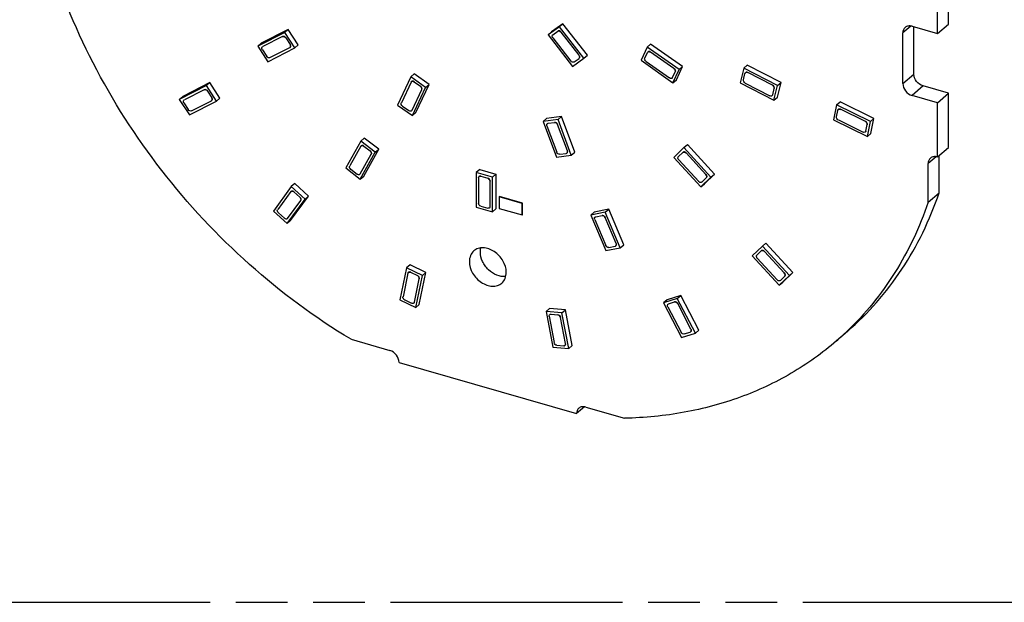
# Model space of a CAD drawing. Header units: millimetres. Extents: x 0 to 210, y 0 to 297.
# Tile 4 of 10: x 83 to 120, y 208 to 230. Entities that reach past the tile are written whole.
import ezdxf

# ---------------------------------------------------------------- set-up
doc = ezdxf.new("R2010")
doc.units = ezdxf.units.MM
doc.header["$LTSCALE"] = 19.36
doc.linetypes.add('PHANTOM', pattern=[0.8, 0.45, -0.05, 0.1, -0.05, 0.1, -0.05])
doc.layers.get('0').update_dxf_attribs({"linetype": 'CONTINUOUS'})
doc.layers.add('DEFAULT_3', color=7, linetype='PHANTOM')

msp = doc.modelspace()

# ---------------------------------------------------------------- linework, layer by layer
at = {"color": 7, "linetype": 'Continuous'}
for p, q in [((117.54333, 229.4002), (117.54333, 231.4351)), ((117.13083, 229.04297), (117.13083, 231.07786)), ((102.93443, 229.30177), (102.50577, 228.99685)), ((103.06493, 229.41479), (102.63627, 229.10987)), ((102.93443, 229.30177), (103.06493, 229.41479)), ((103.85299, 228.11805), (102.93443, 229.30177)), ((103.98349, 228.23106), (103.06493, 229.41479)), ((116.1782, 229.31797), (117.13083, 229.04297)), ((116.24429, 227.52353), (116.24429, 229.29889)), ((117.13083, 229.04297), (117.54333, 229.4002)), ((92.61658, 229.08754), (91.59994, 228.57234)), ((92.74708, 229.20055), (91.73044, 228.68536)), ((92.74708, 229.20055), (92.61658, 229.08754)), ((92.99396, 228.50417), (92.61658, 229.08754)), ((93.12446, 228.61718), (92.74708, 229.20055)), ((102.63627, 229.10987), (102.50577, 228.99685)), ((102.50577, 228.99685), (103.42433, 227.81313)), ((115.83179, 227.1663), (115.83179, 229.07156)), ((91.59994, 228.57234), (91.73044, 228.68536)), ((91.59994, 228.57234), (91.97732, 227.98897)), ((92.99396, 228.50417), (93.12446, 228.61718)), ((106.2295, 228.53437), (106.36, 228.64739)), ((107.56015, 227.80382), (106.36, 228.64739)), ((91.97732, 227.98897), (92.99396, 228.50417)), ((103.85299, 228.11805), (103.98349, 228.23106)), ((106.2295, 228.53437), (105.99751, 228.04127)), ((107.42965, 227.6908), (106.2295, 228.53437)), ((103.42433, 227.81313), (103.85299, 228.11805)), ((105.99751, 228.04127), (107.19767, 227.1977)), ((109.85931, 227.74874), (109.98981, 227.86176)), ((111.25607, 227.20621), (109.98981, 227.86176)), ((97.47759, 227.53231), (97.34709, 227.41929)), ((98.03767, 227.13864), (97.47759, 227.53231)), ((107.19767, 227.1977), (107.42965, 227.6908)), ((107.32817, 227.31071), (107.56015, 227.80382)), ((107.42965, 227.6908), (107.56015, 227.80382)), ((109.85931, 227.74874), (109.72397, 227.19689)), ((111.12557, 227.0932), (109.85931, 227.74874)), ((89.6721, 227.08983), (88.65546, 226.57464)), ((89.8026, 227.20285), (88.78596, 226.68765)), ((89.8026, 227.20285), (89.6721, 227.08983)), ((90.04948, 226.50646), (89.6721, 227.08983)), ((90.17998, 226.61947), (89.8026, 227.20285)), ((97.34709, 227.41929), (96.84997, 226.36264)), ((97.90717, 227.02562), (97.34709, 227.41929)), ((97.54055, 226.08199), (98.03767, 227.13864)), ((97.90717, 227.02562), (98.03767, 227.13864)), ((107.19767, 227.1977), (107.32817, 227.31071)), ((109.72397, 227.19689), (110.99023, 226.54135)), ((110.99023, 226.54135), (111.12557, 227.0932)), ((111.12073, 226.65436), (111.25607, 227.20621)), ((111.12557, 227.0932), (111.25607, 227.20621)), ((117.54333, 226.80213), (116.5907, 227.07713)), ((97.41005, 225.96898), (97.90717, 227.02562)), ((117.13083, 226.44489), (116.1782, 226.71989)), ((117.13083, 226.44489), (117.54333, 226.80213)), ((117.54333, 224.7667), (117.54333, 226.80213)), ((88.65546, 226.57464), (88.78596, 226.68765)), ((88.65546, 226.57464), (89.03284, 225.99127)), ((89.03284, 225.99127), (90.04948, 226.50646)), ((90.04948, 226.50646), (90.17998, 226.61947)), ((96.84997, 226.36264), (97.41005, 225.96898)), ((110.99023, 226.54135), (111.12073, 226.65436)), ((113.34295, 226.36433), (113.22469, 225.8039)), ((113.34295, 226.36433), (113.47345, 226.47735)), ((114.61703, 225.74311), (113.34295, 226.36433)), ((114.74753, 225.85612), (113.47345, 226.47735)), ((117.13083, 224.40947), (117.13083, 226.44489)), ((97.41005, 225.96898), (97.54055, 226.08199)), ((102.45061, 225.86036), (102.32011, 225.74734)), ((102.88018, 225.81765), (102.32011, 225.74734)), ((102.32011, 225.74734), (102.81723, 224.40368)), ((103.01068, 225.93067), (102.45061, 225.86036)), ((102.88018, 225.81765), (103.01068, 225.93067)), ((103.3773, 224.47399), (102.88018, 225.81765)), ((103.5078, 224.58701), (103.01068, 225.93067)), ((113.22469, 225.8039), (114.49876, 225.18268)), ((114.49876, 225.18268), (114.61703, 225.74311)), ((114.61703, 225.74311), (114.74753, 225.85612)), ((114.62926, 225.2957), (114.74753, 225.85612)), ((114.49876, 225.18268), (114.62926, 225.2957)), ((95.47276, 225.00622), (94.90738, 223.99989)), ((95.60326, 225.11924), (95.47276, 225.00622)), ((96.01855, 224.58482), (95.47276, 225.00622)), ((96.14905, 224.69784), (95.60326, 225.11924)), ((107.61043, 224.75979), (107.74093, 224.87281)), ((108.75587, 223.76902), (107.74093, 224.87281)), ((95.45317, 223.57849), (96.01855, 224.58482)), ((95.58367, 223.6915), (96.14905, 224.69784)), ((96.01855, 224.58482), (96.14905, 224.69784)), ((103.3773, 224.47399), (103.5078, 224.58701)), ((107.61043, 224.75979), (107.23205, 224.39538)), ((108.62537, 223.656), (107.61043, 224.75979)), ((117.13083, 224.40947), (117.54333, 224.7667)), ((102.81723, 224.40368), (103.3773, 224.47399)), ((107.23205, 224.39538), (108.247, 223.29159)), ((116.78442, 222.70668), (116.78442, 224.16306)), ((117.19692, 223.06391), (117.19692, 224.4667)), ((94.90738, 223.99989), (95.45317, 223.57849)), ((99.94022, 223.93792), (99.80972, 223.82491)), ((100.41594, 223.64991), (99.80972, 223.82491)), ((99.80972, 223.82491), (99.80972, 222.52587)), ((99.94022, 223.93792), (100.54644, 223.76292)), ((100.41594, 223.64991), (100.54644, 223.76292)), ((100.54644, 223.76292), (100.54644, 222.46388)), ((108.3775, 223.40461), (108.75587, 223.76902)), ((108.62537, 223.656), (108.75587, 223.76902)), ((92.99304, 223.40827), (92.86254, 223.29525)), ((93.51102, 222.94379), (92.99304, 223.40827)), ((95.45317, 223.57849), (95.58367, 223.6915)), ((100.41594, 222.35087), (100.41594, 223.64991)), ((108.247, 223.29159), (108.62537, 223.656)), ((108.247, 223.29159), (108.3775, 223.40461)), ((92.86254, 223.29525), (92.18766, 222.38009)), ((93.38052, 222.83078), (92.86254, 223.29525)), ((116.78442, 222.70668), (117.19692, 223.06391)), ((92.70565, 221.91562), (93.38052, 222.83078)), ((92.83615, 222.02864), (93.51102, 222.94379)), ((93.38052, 222.83078), (93.51102, 222.94379)), ((100.66385, 222.91352), (100.67635, 222.92435)), ((101.52987, 222.66352), (100.66385, 222.91352)), ((100.66385, 222.91352), (100.66385, 222.48051)), ((101.54237, 222.67435), (100.67635, 222.92435)), ((101.52987, 222.66352), (101.54237, 222.67435)), ((101.52987, 222.23051), (101.52987, 222.66352)), ((101.54237, 222.24134), (101.54237, 222.67435)), ((92.18766, 222.38009), (92.70565, 221.91562)), ((99.80972, 222.52587), (100.41594, 222.35087)), ((100.41594, 222.35087), (100.54644, 222.46388)), ((100.66385, 222.48051), (101.52987, 222.23051)), ((104.23845, 222.34158), (104.10795, 222.22857)), ((104.65439, 222.33334), (104.10795, 222.22857)), ((104.78489, 222.44635), (104.23845, 222.34158)), ((104.65439, 222.33334), (104.78489, 222.44635)), ((105.21691, 221.00002), (104.65439, 222.33334)), ((105.34741, 221.11304), (104.78489, 222.44635)), ((92.70565, 221.91562), (92.83615, 222.02864)), ((101.52987, 222.23051), (101.54237, 222.24134)), ((104.10795, 222.22857), (104.67048, 220.89525)), ((110.55469, 221.0621), (110.68519, 221.17512)), ((111.70041, 220.0716), (110.68519, 221.17512)), ((104.67048, 220.89525), (105.21691, 221.00002)), ((105.02366, 221.05743), (105.02078, 221.05681)), ((105.21691, 221.00002), (105.34741, 221.11304)), ((110.55469, 221.0621), (110.17648, 220.69751)), ((111.56991, 219.95859), (110.55469, 221.0621)), ((110.17648, 220.69751), (111.19171, 219.59399)), ((97.1937, 220.24234), (96.94139, 219.04088)), ((97.3242, 220.35535), (97.1937, 220.24234)), ((97.78838, 219.95292), (97.1937, 220.24234)), ((97.91888, 220.06594), (97.3242, 220.35535)), ((97.66656, 218.86448), (97.91888, 220.06594)), ((97.78838, 219.95292), (97.91888, 220.06594)), ((111.32221, 219.70701), (111.70041, 220.0716)), ((111.56991, 219.95859), (111.70041, 220.0716)), ((97.53606, 218.75146), (97.78838, 219.95292)), ((111.19171, 219.59399), (111.56991, 219.95859)), ((111.19171, 219.59399), (111.32221, 219.70701)), ((96.94139, 219.04088), (97.53606, 218.75146)), ((107.36189, 219.09868), (106.84445, 218.93221)), ((106.97495, 219.04523), (106.84445, 218.93221)), ((107.49239, 219.2117), (106.97495, 219.04523)), ((107.36189, 219.09868), (107.49239, 219.2117)), ((108.0387, 217.79451), (107.36189, 219.09868)), ((108.1692, 217.90753), (107.49239, 219.2117)), ((97.53606, 218.75146), (97.66656, 218.86448)), ((102.56432, 218.72368), (102.43382, 218.61066)), ((103.02828, 218.55784), (102.43382, 218.61066)), ((102.43382, 218.61066), (102.68836, 217.26333)), ((103.15878, 218.67086), (102.56432, 218.72368)), ((103.02828, 218.55784), (103.15878, 218.67086)), ((103.41332, 217.32352), (103.15878, 218.67086)), ((106.84445, 218.93221), (107.52126, 217.62804)), ((103.28282, 217.21051), (103.02828, 218.55784)), ((108.0387, 217.79451), (108.1692, 217.90753)), ((113.74874, 217.8572), (113.33624, 217.49996)), ((95.10526, 217.56082), (96.56272, 217.14008)), ((107.52126, 217.62804), (108.0387, 217.79451)), ((102.68836, 217.26333), (103.28282, 217.21051)), ((103.28282, 217.21051), (103.41332, 217.32352)), ((96.90912, 216.69394), (103.57753, 214.76893)), ((103.87374, 215.02546), (103.57753, 214.76893)), ((103.92394, 215.01508), (105.38107, 214.59444))]:
    msp.add_line(p, q, dxfattribs=at)
at = {"color": 9, "linetype": 'Continuous'}
for p, q in [((116.12824, 229.32829), (115.83179, 229.07156)), ((92.53494, 228.93551), (91.78941, 228.5577)), ((102.68698, 229.00289), (102.87069, 229.13357)), ((103.66927, 228.23232), (102.99566, 229.10038)), ((92.65413, 228.88435), (92.81586, 228.63433)), ((102.68948, 228.88258), (103.36309, 228.01452)), ((91.77554, 228.44001), (91.93728, 228.19)), ((92.05896, 228.141), (92.8045, 228.51881)), ((106.1413, 228.12375), (106.24073, 228.33508)), ((107.23649, 227.73283), (106.35638, 228.35145)), ((103.48556, 227.97916), (103.66927, 228.10984)), ((106.19067, 227.99924), (107.07079, 227.38062)), ((107.18394, 227.39482), (107.28336, 227.60615)), ((109.84456, 227.3087), (109.90256, 227.5452)), ((110.9374, 227.10177), (110.00881, 227.5825)), ((115.83179, 227.1663), (116.24429, 227.52354)), ((97.36082, 227.22217), (96.99627, 226.44729)), ((97.47147, 227.23421), (97.7115, 227.06549)), ((109.91214, 227.18832), (110.84073, 226.70759)), ((116.5907, 227.07713), (116.1782, 226.71989)), ((89.59046, 226.9378), (88.84492, 226.55999)), ((89.70964, 226.88664), (89.87138, 226.63662)), ((97.39632, 226.1661), (97.76087, 226.94098)), ((110.94448, 226.74272), (111.00248, 226.97923)), ((88.83106, 226.44231), (88.99279, 226.19229)), ((89.11448, 226.1433), (89.86001, 226.5211)), ((97.04314, 226.32061), (97.28317, 226.1519)), ((113.34092, 225.92045), (113.3916, 226.16063)), ((114.43026, 225.74588), (113.49593, 226.20144)), ((102.51077, 225.67569), (102.7508, 225.70582)), ((103.23101, 224.6431), (102.86645, 225.62845)), ((113.41146, 225.80113), (114.34578, 225.34557)), ((114.44762, 225.38422), (114.4983, 225.6244)), ((102.4664, 225.57823), (102.83096, 224.59288)), ((95.47535, 224.81185), (95.06073, 224.07387)), ((95.45058, 223.77287), (95.8652, 224.51085)), ((95.58851, 224.81657), (95.82242, 224.63597)), ((102.94411, 224.51334), (103.18414, 224.54348)), ((107.40532, 224.42374), (107.56748, 224.57992)), ((108.43599, 223.75112), (107.6917, 224.56056)), ((107.42143, 224.30026), (108.16572, 223.49082)), ((117.08087, 224.41979), (116.78442, 224.16306)), ((95.10101, 223.94658), (95.33492, 223.76598)), ((99.89633, 223.6267), (99.89633, 222.67407)), ((99.98043, 223.68614), (100.24024, 223.61114)), ((100.32934, 222.54907), (100.32934, 223.5017)), ((108.28744, 223.46929), (108.4496, 223.62547)), ((92.84655, 223.10688), (92.35164, 222.43576)), ((92.96304, 223.09937), (93.18504, 222.90031)), ((92.72163, 222.104), (93.21654, 222.77511)), ((92.38065, 222.3084), (92.60264, 222.10934)), ((99.98293, 222.56247), (100.24274, 222.48747)), ((104.26102, 222.06576), (104.67354, 221.088)), ((104.29908, 222.16745), (104.53326, 222.21235)), ((105.06384, 221.16283), (104.65133, 222.14059)), ((104.7891, 221.01408), (105.02328, 221.05898)), ((110.34972, 220.72594), (110.51181, 220.8822)), ((111.38052, 220.05364), (110.63602, 220.86288)), ((110.36587, 220.60246), (111.11037, 219.79321)), ((97.34429, 220.07738), (97.59915, 219.95335)), ((97.24502, 220.0408), (97.05998, 219.15973)), ((97.48475, 218.953), (97.66978, 219.83407)), ((111.23208, 219.77173), (111.39417, 219.92799)), ((97.12811, 219.03828), (97.38297, 218.91425)), ((107.03491, 218.89066), (107.25667, 218.96201)), ((107.00861, 218.7821), (107.50494, 217.82571)), ((107.87454, 217.94462), (107.37821, 218.90101)), ((102.55268, 218.42347), (102.73934, 217.43543)), ((102.61813, 218.50359), (102.8729, 218.48095)), ((103.16396, 217.3977), (102.9773, 218.38574)), ((107.62398, 217.76255), (107.84574, 217.83389)), ((102.84123, 217.33806), (103.09601, 217.31542))]:
    msp.add_line(p, q, dxfattribs=at)
at = {"color": 7, "linetype": 'Continuous'}
msp.add_arc((105.96616, 226.01028), 11.25803, 310.893139, 313.669072, dxfattribs=at)
for points, knots in [([(95.10526, 217.56082), (93.74931, 218.37342), (91.16967, 220.28781), (87.88896, 223.80825), (85.30892, 227.82988), (84.12617, 230.76845), (83.70225, 232.25559)], [0, 0, 0, 0, 0.24958672, 0.50367314, 0.75584662, 1, 1, 1, 1]), ([(116.1782, 229.31797), (116.13198, 229.33131), (116.03765, 229.34124), (115.94906, 229.30222), (115.91635, 229.27392)], [0, 0, 0, 0, 0.52653198, 1, 1, 1, 1]), ([(92.53244, 228.93334), (92.55139, 228.94294), (92.60421, 228.93905), (92.6404, 228.90557), (92.65413, 228.88435)], [0, 0, 0, 0, 0.45661951, 1, 1, 1, 1]), ([(92.65663, 228.88651), (92.6429, 228.90773), (92.60671, 228.94121), (92.55389, 228.94511), (92.53494, 228.93551)], [0, 0, 0, 0, 0.54338049, 1, 1, 1, 1]), ([(102.68698, 228.88042), (102.67913, 228.89054), (102.66669, 228.91237), (102.65942, 228.94763), (102.6654, 228.98046), (102.67898, 228.99721), (102.68698, 229.00289)], [0, 0, 0, 0, 0.28365583, 0.54691387, 0.78261916, 1, 1, 1, 1]), ([(102.87069, 229.13357), (102.87885, 229.13938), (102.89972, 229.14685), (102.9465, 229.14147), (102.97787, 229.11793), (102.99316, 229.09822)], [0, 0, 0, 0, 0.21750464, 0.45829615, 1, 1, 1, 1]), ([(102.99566, 229.10038), (102.98037, 229.12009), (102.949, 229.14363), (102.90222, 229.14902), (102.88135, 229.14154), (102.87319, 229.13574)], [0, 0, 0, 0, 0.54170385, 0.78249536, 1, 1, 1, 1]), ([(115.91635, 229.27392), (115.88918, 229.25042), (115.84442, 229.18652), (115.83179, 229.11049), (115.83179, 229.07156)], [0, 0, 0, 0, 0.47993231, 1, 1, 1, 1]), ([(91.77304, 228.43785), (91.7662, 228.44843), (91.75591, 228.47076), (91.75233, 228.50579), (91.76241, 228.53698), (91.77821, 228.55112), (91.78691, 228.55553)], [0, 0, 0, 0, 0.28511217, 0.54589252, 0.77935942, 1, 1, 1, 1]), ([(92.81586, 228.63433), (92.82271, 228.62375), (92.833, 228.60142), (92.83658, 228.56639), (92.82649, 228.5352), (92.8107, 228.52106), (92.802, 228.51665)], [0, 0, 0, 0, 0.28511217, 0.54589252, 0.77935942, 1, 1, 1, 1]), ([(92.8045, 228.51881), (92.8132, 228.52322), (92.82899, 228.53736), (92.83908, 228.56856), (92.8355, 228.60358), (92.82521, 228.62591), (92.81836, 228.6365)], [0, 0, 0, 0, 0.22064058, 0.45410748, 0.71488783, 1, 1, 1, 1]), ([(92.05646, 228.13884), (92.03752, 228.12924), (91.9847, 228.13313), (91.9485, 228.16661), (91.93478, 228.18783)], [0, 0, 0, 0, 0.45661951, 1, 1, 1, 1]), ([(103.66677, 228.23015), (103.67463, 228.22004), (103.68706, 228.1982), (103.69433, 228.16294), (103.68835, 228.13011), (103.67477, 228.11337), (103.66677, 228.10768)], [0, 0, 0, 0, 0.28365583, 0.54691387, 0.78261916, 1, 1, 1, 1]), ([(103.66927, 228.10984), (103.67727, 228.11553), (103.69085, 228.13227), (103.69683, 228.16511), (103.68956, 228.20037), (103.67713, 228.2222), (103.66927, 228.23232)], [0, 0, 0, 0, 0.21738084, 0.45308613, 0.71634417, 1, 1, 1, 1]), ([(106.24073, 228.33508), (106.24491, 228.34396), (106.25812, 228.3602), (106.30007, 228.3752), (106.33507, 228.36251), (106.35388, 228.34929)], [0, 0, 0, 0, 0.22915466, 0.46303347, 1, 1, 1, 1]), ([(106.35638, 228.35145), (106.33757, 228.36468), (106.30257, 228.37736), (106.26062, 228.36237), (106.24741, 228.34613), (106.24323, 228.33725)], [0, 0, 0, 0, 0.53696653, 0.77084534, 1, 1, 1, 1]), ([(103.48306, 227.977), (103.4749, 227.97119), (103.45403, 227.96372), (103.40725, 227.9691), (103.37588, 227.99264), (103.36059, 228.01236)], [0, 0, 0, 0, 0.21750464, 0.45829615, 1, 1, 1, 1]), ([(106.18817, 227.99707), (106.16732, 228.01173), (106.13545, 228.05061), (106.1319, 228.10376), (106.1413, 228.12375)], [0, 0, 0, 0, 0.53561697, 1, 1, 1, 1]), ([(107.23399, 227.73067), (107.25484, 227.71601), (107.28671, 227.67713), (107.29027, 227.62398), (107.28086, 227.60399)], [0, 0, 0, 0, 0.53561697, 1, 1, 1, 1]), ([(107.28336, 227.60615), (107.29277, 227.62614), (107.28921, 227.6793), (107.25734, 227.71818), (107.23649, 227.73283)], [0, 0, 0, 0, 0.46438303, 1, 1, 1, 1]), ([(109.90256, 227.5452), (109.90496, 227.55498), (109.91414, 227.57371), (109.95086, 227.59742), (109.98683, 227.59042), (110.00631, 227.58034)], [0, 0, 0, 0, 0.2408137, 0.47508373, 1, 1, 1, 1]), ([(110.00881, 227.5825), (109.98933, 227.59259), (109.95336, 227.59958), (109.91664, 227.57587), (109.90746, 227.55714), (109.90506, 227.54737)], [0, 0, 0, 0, 0.52491627, 0.7591863, 1, 1, 1, 1]), ([(116.5907, 227.07713), (116.49482, 227.1048), (116.32493, 227.22937), (116.24429, 227.42606), (116.24429, 227.52353)], [0, 0, 0, 0, 0.50591181, 1, 1, 1, 1]), ([(97.35832, 227.22), (97.3625, 227.22888), (97.37571, 227.24512), (97.41766, 227.26012), (97.45266, 227.24743), (97.47147, 227.23421)], [0, 0, 0, 0, 0.22915466, 0.46303347, 1, 1, 1, 1]), ([(97.47397, 227.23637), (97.45516, 227.2496), (97.42016, 227.26228), (97.37821, 227.24729), (97.365, 227.23105), (97.36082, 227.22217)], [0, 0, 0, 0, 0.53696653, 0.77084534, 1, 1, 1, 1]), ([(107.18144, 227.39266), (107.17726, 227.38378), (107.16405, 227.36754), (107.1221, 227.35254), (107.0871, 227.36523), (107.06829, 227.37845)], [0, 0, 0, 0, 0.22915466, 0.46303347, 1, 1, 1, 1]), ([(109.90964, 227.18616), (109.88703, 227.19786), (109.85045, 227.23403), (109.83905, 227.28622), (109.84456, 227.3087)], [0, 0, 0, 0, 0.5238373, 1, 1, 1, 1]), ([(110.9349, 227.0996), (110.95751, 227.0879), (110.99409, 227.05173), (111.00549, 226.99954), (110.99998, 226.97706)], [0, 0, 0, 0, 0.5238373, 1, 1, 1, 1]), ([(111.00248, 226.97923), (111.00799, 227.00171), (110.99659, 227.05389), (110.96001, 227.09006), (110.9374, 227.10177)], [0, 0, 0, 0, 0.4761627, 1, 1, 1, 1]), ([(115.83179, 227.1663), (115.83179, 227.06883), (115.91243, 226.87214), (116.08232, 226.74757), (116.1782, 226.71989)], [0, 0, 0, 0, 0.49408851, 1, 1, 1, 1]), ([(89.58796, 226.93563), (89.6069, 226.94523), (89.65972, 226.94134), (89.69592, 226.90786), (89.70964, 226.88664)], [0, 0, 0, 0, 0.45661951, 1, 1, 1, 1]), ([(89.71214, 226.88881), (89.69842, 226.91003), (89.66222, 226.9435), (89.6094, 226.9474), (89.59046, 226.9378)], [0, 0, 0, 0, 0.54338049, 1, 1, 1, 1]), ([(97.7115, 227.06549), (97.73235, 227.05084), (97.76422, 227.01196), (97.76778, 226.9588), (97.75837, 226.93881)], [0, 0, 0, 0, 0.53561697, 1, 1, 1, 1]), ([(97.76087, 226.94098), (97.77028, 226.96097), (97.76672, 227.01412), (97.73485, 227.053), (97.714, 227.06766)], [0, 0, 0, 0, 0.46438303, 1, 1, 1, 1]), ([(110.94198, 226.74056), (110.93958, 226.73078), (110.9304, 226.71205), (110.89368, 226.68834), (110.85771, 226.69534), (110.83823, 226.70542)], [0, 0, 0, 0, 0.2408137, 0.47508373, 1, 1, 1, 1]), ([(88.82856, 226.44014), (88.82171, 226.45073), (88.81142, 226.47305), (88.80784, 226.50808), (88.81793, 226.53927), (88.83372, 226.55342), (88.84242, 226.55783)], [0, 0, 0, 0, 0.28511217, 0.54589252, 0.77935942, 1, 1, 1, 1]), ([(89.87138, 226.63662), (89.87822, 226.62604), (89.88851, 226.60371), (89.89209, 226.56868), (89.88201, 226.53749), (89.86621, 226.52335), (89.85751, 226.51894)], [0, 0, 0, 0, 0.28511217, 0.54589252, 0.77935942, 1, 1, 1, 1]), ([(89.86001, 226.5211), (89.86871, 226.52551), (89.88451, 226.53966), (89.89459, 226.57085), (89.89101, 226.60588), (89.88072, 226.6282), (89.87388, 226.63879)], [0, 0, 0, 0, 0.22064058, 0.45410748, 0.71488783, 1, 1, 1, 1]), ([(97.04064, 226.31845), (97.01979, 226.3331), (96.98791, 226.37198), (96.98436, 226.42514), (96.99377, 226.44513)], [0, 0, 0, 0, 0.53561697, 1, 1, 1, 1]), ([(89.11198, 226.14113), (89.09303, 226.13153), (89.04021, 226.13543), (89.00402, 226.1689), (88.99029, 226.19012)], [0, 0, 0, 0, 0.45661951, 1, 1, 1, 1]), ([(97.39382, 226.16394), (97.38964, 226.15506), (97.37643, 226.13882), (97.33448, 226.12382), (97.29948, 226.13651), (97.28067, 226.14973)], [0, 0, 0, 0, 0.22915466, 0.46303347, 1, 1, 1, 1]), ([(113.3916, 226.16063), (113.39369, 226.17054), (113.40217, 226.18961), (113.4378, 226.21473), (113.47388, 226.20881), (113.49343, 226.19928)], [0, 0, 0, 0, 0.24308709, 0.4777022, 1, 1, 1, 1]), ([(113.49593, 226.20144), (113.47638, 226.21098), (113.4403, 226.2169), (113.40467, 226.19177), (113.39619, 226.1727), (113.3941, 226.16279)], [0, 0, 0, 0, 0.5222978, 0.75691291, 1, 1, 1, 1]), ([(102.4639, 225.57606), (102.45624, 225.59679), (102.45356, 225.6334), (102.48121, 225.6674), (102.50083, 225.67444), (102.51077, 225.67569)], [0, 0, 0, 0, 0.52700293, 0.76104806, 1, 1, 1, 1]), ([(102.7508, 225.70582), (102.77362, 225.70868), (102.82401, 225.69096), (102.85511, 225.65019), (102.86395, 225.62629)], [0, 0, 0, 0, 0.47434993, 1, 1, 1, 1]), ([(102.86645, 225.62845), (102.85761, 225.65235), (102.82651, 225.69313), (102.77612, 225.71085), (102.7533, 225.70798)], [0, 0, 0, 0, 0.52565007, 1, 1, 1, 1]), ([(113.40896, 225.79897), (113.3861, 225.81011), (113.34873, 225.84573), (113.3361, 225.89763), (113.34092, 225.92045)], [0, 0, 0, 0, 0.52164231, 1, 1, 1, 1]), ([(114.42776, 225.74371), (114.45061, 225.73257), (114.48798, 225.69695), (114.50062, 225.64505), (114.4958, 225.62223)], [0, 0, 0, 0, 0.52164231, 1, 1, 1, 1]), ([(114.4983, 225.6244), (114.50312, 225.64721), (114.49048, 225.69911), (114.45311, 225.73473), (114.43026, 225.74588)], [0, 0, 0, 0, 0.47835769, 1, 1, 1, 1]), ([(114.44512, 225.38205), (114.44302, 225.37214), (114.43454, 225.35307), (114.39892, 225.32795), (114.36284, 225.33387), (114.34328, 225.3434)], [0, 0, 0, 0, 0.24308709, 0.4777022, 1, 1, 1, 1]), ([(95.47285, 224.80968), (95.47763, 224.8182), (95.49216, 224.83339), (95.52346, 224.84195), (95.55762, 224.83605), (95.57867, 224.82417), (95.58851, 224.81657)], [0, 0, 0, 0, 0.22404365, 0.45638665, 0.71493231, 1, 1, 1, 1]), ([(95.59101, 224.81874), (95.58117, 224.82633), (95.56012, 224.83822), (95.52596, 224.84412), (95.49466, 224.83556), (95.48013, 224.82037), (95.47535, 224.81185)], [0, 0, 0, 0, 0.28506769, 0.54361335, 0.77595635, 1, 1, 1, 1]), ([(95.82242, 224.63597), (95.84254, 224.62044), (95.87276, 224.58078), (95.87334, 224.52762), (95.8627, 224.50868)], [0, 0, 0, 0, 0.53914769, 1, 1, 1, 1]), ([(95.8652, 224.51085), (95.87584, 224.52979), (95.87526, 224.58295), (95.84504, 224.6226), (95.82492, 224.63814)], [0, 0, 0, 0, 0.46085231, 1, 1, 1, 1]), ([(102.94161, 224.51118), (102.91879, 224.50832), (102.8684, 224.52604), (102.8373, 224.56681), (102.82846, 224.59071)], [0, 0, 0, 0, 0.47434993, 1, 1, 1, 1]), ([(103.22851, 224.64093), (103.23618, 224.62021), (103.23885, 224.5836), (103.21121, 224.5496), (103.19158, 224.54256), (103.18164, 224.54131)], [0, 0, 0, 0, 0.52700293, 0.76104806, 1, 1, 1, 1]), ([(103.18414, 224.54348), (103.19408, 224.54473), (103.21371, 224.55176), (103.24135, 224.58576), (103.23868, 224.62238), (103.23101, 224.6431)], [0, 0, 0, 0, 0.23895194, 0.47299707, 1, 1, 1, 1]), ([(107.56748, 224.57992), (107.57458, 224.58675), (107.59366, 224.59703), (107.62722, 224.59707), (107.66094, 224.58384), (107.6805, 224.56785), (107.6892, 224.55839)], [0, 0, 0, 0, 0.21682377, 0.45326109, 0.71705051, 1, 1, 1, 1]), ([(107.6917, 224.56056), (107.683, 224.57002), (107.66344, 224.586), (107.62972, 224.59924), (107.59616, 224.5992), (107.57708, 224.58892), (107.56998, 224.58209)], [0, 0, 0, 0, 0.28294949, 0.54673891, 0.78317623, 1, 1, 1, 1]), ([(107.41893, 224.2981), (107.40212, 224.31638), (107.38415, 224.35105), (107.38703, 224.39783), (107.39815, 224.41683), (107.40532, 224.42374)], [0, 0, 0, 0, 0.54245666, 0.78244202, 1, 1, 1, 1]), ([(116.86898, 224.36542), (116.84181, 224.34192), (116.79705, 224.27802), (116.78442, 224.20199), (116.78442, 224.16306)], [0, 0, 0, 0, 0.47993231, 1, 1, 1, 1]), ([(117.13083, 224.40947), (117.08461, 224.42281), (116.99028, 224.43274), (116.90169, 224.39372), (116.86898, 224.36542)], [0, 0, 0, 0, 0.52653198, 1, 1, 1, 1]), ([(95.09851, 223.94441), (95.07839, 223.95995), (95.04817, 223.9996), (95.04759, 224.05276), (95.05823, 224.0717)], [0, 0, 0, 0, 0.53914769, 1, 1, 1, 1]), ([(95.44808, 223.7707), (95.4433, 223.76218), (95.42877, 223.74699), (95.39747, 223.73843), (95.36331, 223.74433), (95.34226, 223.75621), (95.33242, 223.76381)], [0, 0, 0, 0, 0.22404365, 0.45638665, 0.71493231, 1, 1, 1, 1]), ([(108.43349, 223.74895), (108.4503, 223.73067), (108.46827, 223.696), (108.4654, 223.64922), (108.45427, 223.63022), (108.4471, 223.62331)], [0, 0, 0, 0, 0.54245666, 0.78244202, 1, 1, 1, 1]), ([(108.4496, 223.62547), (108.45677, 223.63238), (108.4679, 223.65139), (108.47077, 223.69817), (108.4528, 223.73283), (108.43599, 223.75112)], [0, 0, 0, 0, 0.21755798, 0.45754334, 1, 1, 1, 1]), ([(99.89383, 223.62454), (99.89383, 223.63518), (99.89764, 223.65609), (99.91776, 223.68085), (99.94814, 223.69173), (99.96977, 223.68922), (99.98043, 223.68614)], [0, 0, 0, 0, 0.25606483, 0.49213946, 0.73312165, 1, 1, 1, 1]), ([(99.98293, 223.6883), (99.97227, 223.69138), (99.95064, 223.69389), (99.92026, 223.68302), (99.90014, 223.65825), (99.89633, 223.63734), (99.89633, 223.6267)], [0, 0, 0, 0, 0.26687835, 0.50786054, 0.74393517, 1, 1, 1, 1]), ([(100.24024, 223.61114), (100.26421, 223.60422), (100.30668, 223.57308), (100.32684, 223.5239), (100.32684, 223.49954)], [0, 0, 0, 0, 0.50591293, 1, 1, 1, 1]), ([(100.32934, 223.5017), (100.32934, 223.52607), (100.30918, 223.57524), (100.26671, 223.60638), (100.24274, 223.6133)], [0, 0, 0, 0, 0.49408707, 1, 1, 1, 1]), ([(108.28494, 223.46713), (108.27785, 223.4603), (108.25876, 223.45002), (108.2252, 223.44998), (108.19149, 223.46321), (108.17192, 223.4792), (108.16322, 223.48866)], [0, 0, 0, 0, 0.21682377, 0.45326109, 0.71705051, 1, 1, 1, 1]), ([(92.84405, 223.10471), (92.84984, 223.11256), (92.86647, 223.1258), (92.89898, 223.13064), (92.93311, 223.12151), (92.95363, 223.10781), (92.96304, 223.09937)], [0, 0, 0, 0, 0.22000066, 0.45377372, 0.71500071, 1, 1, 1, 1]), ([(92.96554, 223.10153), (92.95613, 223.10997), (92.93561, 223.12367), (92.90148, 223.13281), (92.86897, 223.12796), (92.85234, 223.11473), (92.84655, 223.10688)], [0, 0, 0, 0, 0.28499929, 0.54622628, 0.77999934, 1, 1, 1, 1]), ([(113.74873, 217.85721), (114.13886, 218.19506), (114.87637, 218.92863), (115.82764, 220.17688), (116.61601, 221.56128), (117.02258, 222.55286), (117.19692, 223.06391)], [0, 0, 0, 0, 0.24519636, 0.49238269, 0.74345656, 1, 1, 1, 1]), ([(93.18504, 222.90031), (93.20382, 222.88346), (93.23127, 222.84265), (93.22658, 222.78995), (93.21404, 222.77294)], [0, 0, 0, 0, 0.54423303, 1, 1, 1, 1]), ([(93.21654, 222.77511), (93.22908, 222.79212), (93.23377, 222.84482), (93.20632, 222.88563), (93.18754, 222.90247)], [0, 0, 0, 0, 0.45576697, 1, 1, 1, 1]), ([(99.98043, 222.56031), (99.95646, 222.56723), (99.91398, 222.59836), (99.89383, 222.64754), (99.89383, 222.67191)], [0, 0, 0, 0, 0.50591293, 1, 1, 1, 1]), ([(116.78442, 222.70668), (116.62527, 222.24013), (116.25877, 221.33276), (115.56037, 220.05605), (114.7254, 218.8904), (114.08074, 218.19241), (113.73974, 217.86689)], [0, 0, 0, 0, 0.25629405, 0.50750909, 0.7548911, 1, 1, 1, 1]), ([(92.37815, 222.30623), (92.35936, 222.32308), (92.33191, 222.36389), (92.3366, 222.41659), (92.34914, 222.4336)], [0, 0, 0, 0, 0.54423303, 1, 1, 1, 1]), ([(100.32684, 222.54691), (100.32684, 222.53627), (100.32302, 222.51536), (100.3029, 222.49059), (100.27252, 222.47972), (100.25089, 222.48223), (100.24024, 222.48531)], [0, 0, 0, 0, 0.25606483, 0.49213946, 0.73312165, 1, 1, 1, 1]), ([(92.71913, 222.10183), (92.71334, 222.09398), (92.69672, 222.08075), (92.66421, 222.0759), (92.63008, 222.08503), (92.60956, 222.09873), (92.60014, 222.10717)], [0, 0, 0, 0, 0.22000066, 0.45377372, 0.71500071, 1, 1, 1, 1]), ([(104.25852, 222.06359), (104.24979, 222.08427), (104.24517, 222.12087), (104.27027, 222.15711), (104.28933, 222.16558), (104.29908, 222.16745)], [0, 0, 0, 0, 0.53133925, 0.76509023, 1, 1, 1, 1]), ([(104.53326, 222.21235), (104.55551, 222.21661), (104.60666, 222.20132), (104.63891, 222.16193), (104.64883, 222.13843)], [0, 0, 0, 0, 0.470345, 1, 1, 1, 1]), ([(104.65133, 222.14059), (104.64141, 222.1641), (104.60916, 222.20348), (104.55801, 222.21878), (104.53576, 222.21451)], [0, 0, 0, 0, 0.529655, 1, 1, 1, 1]), ([(105.02328, 221.05898), (105.03303, 221.06084), (105.05209, 221.06931), (105.07719, 221.10555), (105.07257, 221.14215), (105.06384, 221.16283)], [0, 0, 0, 0, 0.23490977, 0.46866075, 1, 1, 1, 1]), ([(105.06134, 221.16067), (105.07007, 221.13999), (105.07469, 221.10339), (105.05017, 221.06799), (105.03239, 221.05954), (105.02366, 221.05743)], [0, 0, 0, 0, 0.54392149, 0.78320775, 1, 1, 1, 1]), ([(99.71963, 220.88253), (99.66531, 220.83549), (99.57577, 220.70772), (99.55051, 220.55566), (99.55051, 220.4778)], [0, 0, 0, 0, 0.47993666, 1, 1, 1, 1]), ([(100.93615, 220.0778), (100.93615, 220.22724), (100.86172, 220.4591), (100.67538, 220.70779), (100.49352, 220.86288), (100.28903, 220.96647), (100.07839, 221.00931), (99.87932, 220.9854), (99.76574, 220.92246), (99.71963, 220.88253)], [0, 0, 0, 0, 0.25647688, 0.39454447, 0.53164089, 0.66263033, 0.78400824, 0.89530736, 1, 1, 1, 1]), ([(99.96301, 220.83504), (99.96301, 220.84878), (99.96463, 220.90239), (99.97283, 220.95586), (99.983, 220.99442)], [0, 0, 0, 0, 0.25630218, 1, 1, 1, 1]), ([(100.91529, 219.91775), (100.80417, 219.90497), (100.55974, 219.94896), (100.30386, 220.12247), (100.13664, 220.31605), (100.01052, 220.53088), (99.96301, 220.71571), (99.96301, 220.83504)], [0, 0, 0, 0, 0.23029921, 0.4884363, 0.62225297, 0.75430502, 1, 1, 1, 1]), ([(104.7866, 221.01191), (104.76435, 221.00764), (104.7132, 221.02294), (104.68095, 221.06233), (104.67104, 221.08583)], [0, 0, 0, 0, 0.470345, 1, 1, 1, 1]), ([(110.51181, 220.8822), (110.5189, 220.88903), (110.53798, 220.89932), (110.57154, 220.89938), (110.60526, 220.88615), (110.62482, 220.87017), (110.63352, 220.86072)], [0, 0, 0, 0, 0.216829, 0.45325813, 0.71704215, 1, 1, 1, 1]), ([(110.63602, 220.86288), (110.62732, 220.87234), (110.60776, 220.88832), (110.57404, 220.90154), (110.54048, 220.90149), (110.5214, 220.8912), (110.51431, 220.88436)], [0, 0, 0, 0, 0.28295785, 0.54674187, 0.783171, 1, 1, 1, 1]), ([(99.55051, 220.4778), (99.55051, 220.32837), (99.62495, 220.09651), (99.81129, 219.84781), (99.99315, 219.69272), (100.19763, 219.58914), (100.40827, 219.5463), (100.60735, 219.57021), (100.72093, 219.63315), (100.76704, 219.67308)], [0, 0, 0, 0, 0.25647688, 0.39454447, 0.53164089, 0.66263033, 0.78400824, 0.89530736, 1, 1, 1, 1]), ([(110.36337, 220.60029), (110.34656, 220.61857), (110.32858, 220.65324), (110.33144, 220.70002), (110.34255, 220.71903), (110.34972, 220.72594)], [0, 0, 0, 0, 0.54244939, 0.78244341, 1, 1, 1, 1]), ([(97.24252, 220.03863), (97.2446, 220.04854), (97.25306, 220.06762), (97.28865, 220.09279), (97.32473, 220.0869), (97.34429, 220.07738)], [0, 0, 0, 0, 0.24315687, 0.47778376, 1, 1, 1, 1]), ([(97.34679, 220.07955), (97.32723, 220.08907), (97.29115, 220.09496), (97.25556, 220.06979), (97.2471, 220.05071), (97.24502, 220.0408)], [0, 0, 0, 0, 0.52221624, 0.75684313, 1, 1, 1, 1]), ([(100.76704, 219.67308), (100.82135, 219.72011), (100.9109, 219.84788), (100.93615, 219.99995), (100.93615, 220.0778)], [0, 0, 0, 0, 0.47993666, 1, 1, 1, 1]), ([(111.37802, 220.05147), (111.39484, 220.03319), (111.41282, 219.99853), (111.40996, 219.95175), (111.39884, 219.93273), (111.39167, 219.92582)], [0, 0, 0, 0, 0.54244939, 0.78244341, 1, 1, 1, 1]), ([(111.39417, 219.92799), (111.40134, 219.9349), (111.41246, 219.95391), (111.41532, 220.00069), (111.39734, 220.03536), (111.38052, 220.05364)], [0, 0, 0, 0, 0.21755659, 0.45755061, 1, 1, 1, 1]), ([(97.59915, 219.95335), (97.62201, 219.94222), (97.6594, 219.90662), (97.67207, 219.85473), (97.66728, 219.83191)], [0, 0, 0, 0, 0.5215752, 1, 1, 1, 1]), ([(97.66978, 219.83407), (97.67457, 219.85689), (97.6619, 219.90878), (97.62451, 219.94439), (97.60165, 219.95551)], [0, 0, 0, 0, 0.4784248, 1, 1, 1, 1]), ([(111.22958, 219.76957), (111.2225, 219.76273), (111.20342, 219.75244), (111.16986, 219.75239), (111.13614, 219.76561), (111.11657, 219.78159), (111.10787, 219.79105)], [0, 0, 0, 0, 0.216829, 0.45325813, 0.71704215, 1, 1, 1, 1]), ([(97.12561, 219.03612), (97.10275, 219.04724), (97.06536, 219.08285), (97.05269, 219.13474), (97.05748, 219.15756)], [0, 0, 0, 0, 0.5215752, 1, 1, 1, 1]), ([(97.48225, 218.95084), (97.48017, 218.94092), (97.47171, 218.92184), (97.43611, 218.89667), (97.40003, 218.90256), (97.38047, 218.91208)], [0, 0, 0, 0, 0.24315687, 0.47778376, 1, 1, 1, 1]), ([(107.25667, 218.96201), (107.27763, 218.96875), (107.32983, 218.95824), (107.36397, 218.92146), (107.37571, 218.89885)], [0, 0, 0, 0, 0.46362224, 1, 1, 1, 1]), ([(107.37821, 218.90101), (107.36647, 218.92362), (107.33233, 218.96041), (107.28013, 218.97092), (107.25917, 218.96418)], [0, 0, 0, 0, 0.53637776, 1, 1, 1, 1]), ([(107.00611, 218.77994), (107.00043, 218.79087), (106.99259, 218.81347), (106.99318, 218.84783), (107.00778, 218.87662), (107.02558, 218.88766), (107.03491, 218.89066)], [0, 0, 0, 0, 0.28461623, 0.54167888, 0.7735649, 1, 1, 1, 1]), ([(102.55018, 218.42131), (102.5463, 218.44183), (102.55134, 218.47774), (102.58671, 218.50239), (102.60769, 218.50451), (102.61813, 218.50359)], [0, 0, 0, 0, 0.50755397, 0.74510376, 1, 1, 1, 1]), ([(102.8729, 218.48095), (102.89691, 218.47881), (102.94384, 218.45361), (102.97013, 218.40826), (102.9748, 218.38358)], [0, 0, 0, 0, 0.48967683, 1, 1, 1, 1]), ([(102.9773, 218.38574), (102.97263, 218.41043), (102.94634, 218.45578), (102.89941, 218.48098), (102.8754, 218.48311)], [0, 0, 0, 0, 0.51032317, 1, 1, 1, 1]), ([(107.87204, 217.94245), (107.87771, 217.93152), (107.88556, 217.90892), (107.88496, 217.87456), (107.87036, 217.84577), (107.85257, 217.83473), (107.84324, 217.83173)], [0, 0, 0, 0, 0.28461623, 0.54167888, 0.7735649, 1, 1, 1, 1]), ([(107.84574, 217.83389), (107.85507, 217.83689), (107.87286, 217.84794), (107.88746, 217.87673), (107.88806, 217.91109), (107.88021, 217.93368), (107.87454, 217.94462)], [0, 0, 0, 0, 0.2264351, 0.45832112, 0.71538377, 1, 1, 1, 1]), ([(113.33623, 217.49997), (112.81039, 217.04459), (111.66259, 216.22414), (109.72585, 215.31998), (107.60817, 214.75381), (106.13191, 214.61092), (105.38107, 214.59444)], [0, 0, 0, 0, 0.2417551, 0.48704746, 0.73899017, 1, 1, 1, 1]), ([(107.62148, 217.76038), (107.60052, 217.75364), (107.54831, 217.76415), (107.51417, 217.80093), (107.50244, 217.82354)], [0, 0, 0, 0, 0.46362224, 1, 1, 1, 1]), ([(96.90913, 216.69393), (96.90906, 216.79137), (96.82838, 216.98793), (96.65856, 217.11241), (96.56272, 217.14008)], [0, 0, 0, 0, 0.49412182, 1, 1, 1, 1]), ([(102.83873, 217.33589), (102.81473, 217.33803), (102.7678, 217.36323), (102.7415, 217.40858), (102.73684, 217.43326)], [0, 0, 0, 0, 0.48967683, 1, 1, 1, 1]), ([(103.16146, 217.39553), (103.16534, 217.37502), (103.1603, 217.33911), (103.12493, 217.31445), (103.10395, 217.31233), (103.09351, 217.31326)], [0, 0, 0, 0, 0.50755397, 0.74510376, 1, 1, 1, 1]), ([(103.09601, 217.31542), (103.10645, 217.31449), (103.12743, 217.31661), (103.1628, 217.34127), (103.16784, 217.37718), (103.16396, 217.3977)], [0, 0, 0, 0, 0.25489624, 0.49244603, 1, 1, 1, 1]), ([(103.66209, 214.97103), (103.63495, 214.94755), (103.59023, 214.88374), (103.57756, 214.80781), (103.57753, 214.76893)], [0, 0, 0, 0, 0.47996687, 1, 1, 1, 1]), ([(103.92394, 215.01508), (103.87772, 215.02842), (103.78339, 215.03835), (103.69481, 214.99933), (103.66209, 214.97103)], [0, 0, 0, 0, 0.52653092, 1, 1, 1, 1])]:
    msp.add_open_spline(points, degree=3, knots=knots, dxfattribs=at)
at = {"layer": 'DEFAULT_3', "color": 91, "linetype": 'PHANTOM', "true_color": 0x80ff80}
msp.add_line((50.12864, 207.68), (150.12864, 207.68), dxfattribs=at)

doc.saveas('drawing.dxf')
